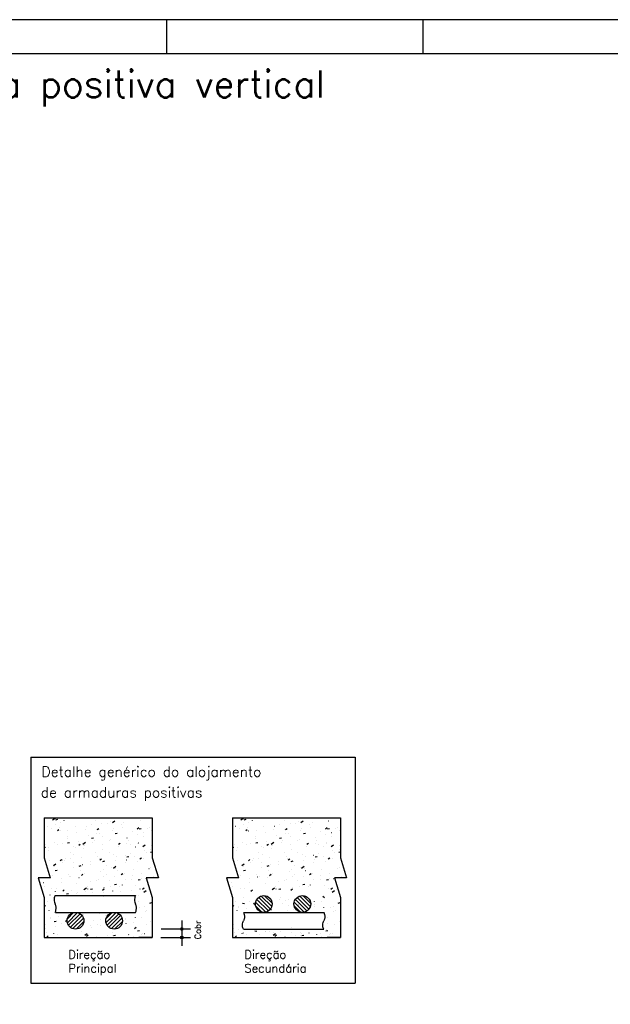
# Model space of a CAD drawing. Extents: x 0 to 84.1, y 0 to 59.4.
# Tile 3 of 7: x 16.7 to 34.1, y 30.3 to 59.4. Entities that reach past the tile are written whole.
import ezdxf

# ---------------------------------------------------------------- set-up
doc = ezdxf.new("R2010")
doc.units = 0
doc.header["$MEASUREMENT"] = 0
doc.layers.add('2', color=2, linetype='CONTINUOUS')
doc.layers.add('7', color=7, linetype='CONTINUOUS')
doc.styles.get("Standard").update_dxf_attribs({"font": 'ROMANS.SHX'})

msp = doc.modelspace()

# ---------------------------------------------------------------- linework, layer by layer
at = {"layer": '2', "linetype": 'Continuous'}
for p, q in [((84.100006, 59.400002), (0, 59.400002)), ((21, 59.400002), (21, 58.400002)), ((28.600006, 58.400002), (28.600006, 59.400002)), ((16.979, 37.583948), (26.584, 37.583948)), ((16.979, 37.583948), (16.979, 30.9)), ((26.584, 37.583948), (26.584, 30.9)), ((17.37789, 35.78758), (20.57789, 35.78758)), ((17.37789, 35.78758), (17.37789, 34.609642)), ((17.37789, 35.667398), (17.37789, 35.667398)), ((17.37789, 35.547), (17.37789, 35.547)), ((17.46127, 35.547325), (17.462247, 35.547541)), ((17.625571, 35.72817), (17.698213, 35.781305)), ((17.705344, 35.601435), (17.706321, 35.601651)), ((17.726479, 35.735157), (17.785377, 35.746606)), ((17.864376, 35.658444), (17.864507, 35.659436)), ((17.969843, 35.706954), (17.970451, 35.707748)), ((18.295262, 35.545106), (18.295871, 35.545899)), ((18.466855, 35.770258), (18.467831, 35.770474)), ((18.625917, 35.542955), (18.626047, 35.543947)), ((18.775916, 35.585562), (18.776525, 35.586356)), ((18.908131, 35.719933), (18.908262, 35.720924)), ((18.929629, 35.785884), (18.930237, 35.786677)), ((19.083903, 35.632752), (19.08488, 35.632968)), ((19.255049, 35.624036), (19.255657, 35.624829)), ((19.327977, 35.686862), (19.328954, 35.687078)), ((19.396858, 35.653686), (19.469499, 35.70682)), ((19.668302, 35.594034), (19.668432, 35.595025)), ((19.735702, 35.664492), (19.736311, 35.665286)), ((19.950516, 35.771011), (19.950647, 35.772003)), ((20.214835, 35.702966), (20.215443, 35.703759)), ((20.57789, 35.78758), (20.57789, 34.609642)), ((22.952387, 35.78758), (26.152387, 35.78758)), ((22.952387, 35.78758), (22.952387, 34.609642)), ((22.952387, 35.667398), (22.952387, 35.667398)), ((22.952387, 35.547), (22.952387, 35.547)), ((23.035767, 35.547325), (23.036743, 35.547541)), ((23.200068, 35.72817), (23.272709, 35.781305)), ((23.279841, 35.601435), (23.280817, 35.601651)), ((23.300976, 35.735157), (23.359874, 35.746606)), ((23.438873, 35.658444), (23.439003, 35.659436)), ((23.544339, 35.706954), (23.544948, 35.707748)), ((23.869759, 35.545106), (23.870368, 35.545899)), ((24.041352, 35.770258), (24.042328, 35.770474)), ((24.200414, 35.542955), (24.200544, 35.543947)), ((24.350413, 35.585562), (24.351022, 35.586356)), ((24.482628, 35.719933), (24.482759, 35.720924)), ((24.504125, 35.785884), (24.504734, 35.786677)), ((24.6584, 35.632752), (24.659376, 35.632968)), ((24.829545, 35.624036), (24.830154, 35.624829)), ((24.902474, 35.686862), (24.90345, 35.687078)), ((24.971354, 35.653686), (25.043995, 35.70682)), ((25.242798, 35.594034), (25.242929, 35.595025)), ((25.310199, 35.664492), (25.310808, 35.665286)), ((25.525013, 35.771011), (25.525144, 35.772003)), ((25.789331, 35.702966), (25.78994, 35.703759)), ((26.152387, 35.78758), (26.152387, 34.609642)), ((17.37789, 35.52884), (17.37789, 35.52884)), ((17.37789, 35.52884), (17.37789, 35.52884)), ((17.37789, 35.52884), (17.37789, 35.52884)), ((17.37789, 35.52145), (17.37789, 35.52145)), ((17.37789, 35.52145), (17.37789, 35.52145)), ((17.37789, 35.381449), (17.37789, 35.381449)), ((17.37789, 35.381449), (17.37789, 35.381449)), ((17.37789, 35.254538), (17.37789, 35.254538)), ((17.37789, 35.254538), (17.37789, 35.254538)), ((17.582162, 35.481467), (17.582292, 35.482458)), ((17.768343, 35.411915), (17.814306, 35.450482)), ((17.81613, 35.506633), (17.816739, 35.507426)), ((17.855706, 35.402311), (17.856705, 35.402355)), ((18.062716, 35.242045), (18.063324, 35.242838)), ((18.073437, 35.408737), (18.074413, 35.408953)), ((18.343702, 35.365978), (18.343833, 35.366969)), ((18.590006, 35.434371), (18.591005, 35.434415)), ((18.690485, 35.271231), (18.691461, 35.271447)), ((18.914697, 35.448547), (18.915696, 35.448591)), ((18.934559, 35.325341), (18.935535, 35.325557)), ((18.949887, 35.440954), (18.99585, 35.479521)), ((19.022502, 35.320975), (19.02311, 35.321768)), ((19.386087, 35.417056), (19.386218, 35.418048)), ((19.432204, 35.471142), (19.433203, 35.471186)), ((19.480731, 35.325114), (19.539629, 35.336562)), ((19.69607, 35.494164), (19.697046, 35.49438)), ((19.982288, 35.399905), (19.982896, 35.400698)), ((20.131432, 35.469993), (20.177394, 35.50856)), ((20.145278, 35.283721), (20.145409, 35.284713)), ((20.166504, 35.503203), (20.167503, 35.503246)), ((20.187503, 35.462496), (20.2464, 35.473945)), ((20.313118, 35.356658), (20.314095, 35.356874)), ((20.427493, 35.460699), (20.427624, 35.46169)), ((20.491195, 35.517379), (20.492194, 35.517422)), ((20.557192, 35.410768), (20.558169, 35.410984)), ((22.952387, 35.52884), (22.952387, 35.52884)), ((22.952387, 35.52884), (22.952387, 35.52884)), ((22.952387, 35.52884), (22.952387, 35.52884)), ((22.952387, 35.52145), (22.952387, 35.52145)), ((22.952387, 35.52145), (22.952387, 35.52145)), ((22.952387, 35.381449), (22.952387, 35.381449)), ((22.952387, 35.381449), (22.952387, 35.381449)), ((22.952387, 35.254538), (22.952387, 35.254538)), ((22.952387, 35.254538), (22.952387, 35.254538)), ((23.156658, 35.481467), (23.156789, 35.482458)), ((23.34284, 35.411915), (23.388803, 35.450482)), ((23.390627, 35.506633), (23.391236, 35.507426)), ((23.430203, 35.402311), (23.431202, 35.402355)), ((23.637212, 35.242045), (23.637821, 35.242838)), ((23.647934, 35.408737), (23.64891, 35.408953)), ((23.918199, 35.365978), (23.91833, 35.366969)), ((24.164503, 35.434371), (24.165502, 35.434415)), ((24.264982, 35.271231), (24.265958, 35.271447)), ((24.489194, 35.448547), (24.490193, 35.448591)), ((24.509056, 35.325341), (24.510032, 35.325557)), ((24.524384, 35.440954), (24.570347, 35.479521)), ((24.596998, 35.320975), (24.597607, 35.321768)), ((24.960584, 35.417056), (24.960714, 35.418048)), ((25.006701, 35.471142), (25.0077, 35.471186)), ((25.055228, 35.325114), (25.114126, 35.336562)), ((25.270567, 35.494164), (25.271543, 35.49438)), ((25.556784, 35.399905), (25.557393, 35.400698)), ((25.705928, 35.469993), (25.751891, 35.50856)), ((25.719775, 35.283721), (25.719906, 35.284713)), ((25.741001, 35.503203), (25.742, 35.503246)), ((25.761999, 35.462496), (25.820897, 35.473945)), ((25.887615, 35.356658), (25.888591, 35.356874)), ((26.00199, 35.460699), (26.00212, 35.46169)), ((26.065692, 35.517379), (26.066691, 35.517422)), ((26.131689, 35.410768), (26.132665, 35.410984)), ((17.37789, 35.084286), (17.37789, 35.084286)), ((17.37789, 34.980236), (17.37789, 34.980236)), ((17.37789, 34.980236), (17.37789, 34.980236)), ((17.428349, 35.001266), (17.428958, 35.00206)), ((17.680019, 35.047216), (17.680995, 35.047432)), ((17.779273, 35.012022), (17.779404, 35.013014)), ((17.909003, 35.041723), (17.909612, 35.042516)), ((18.061488, 35.189), (18.061618, 35.189991)), ((18.067188, 35.050349), (18.126086, 35.061797)), ((18.248416, 34.951211), (18.249415, 34.951255)), ((18.388135, 35.080196), (18.388744, 35.08099)), ((18.398335, 34.978147), (18.444298, 35.016714)), ((18.525165, 35.016072), (18.597806, 35.069207)), ((18.541141, 34.96382), (18.542117, 34.964037)), ((18.573107, 34.965388), (18.574106, 34.965431)), ((18.77396, 35.187731), (18.832857, 35.19918)), ((18.821658, 35.063101), (18.821788, 35.064092)), ((18.868789, 35.120653), (18.869398, 35.121446)), ((19.090614, 34.987983), (19.091613, 34.988026)), ((19.103872, 35.240078), (19.104003, 35.24107)), ((19.302652, 35.132643), (19.303628, 35.132859)), ((19.347921, 35.159126), (19.34853, 35.15992)), ((19.57988, 35.007186), (19.625842, 35.045753)), ((19.824914, 35.020043), (19.825913, 35.020086)), ((19.828575, 35.199583), (19.829184, 35.200376)), ((19.863064, 35.106743), (19.863194, 35.107735)), ((19.9197, 34.995137), (19.920676, 34.995354)), ((20.149605, 35.034219), (20.150604, 35.034263)), ((20.163774, 35.049247), (20.16475, 35.049464)), ((20.296451, 34.941588), (20.369092, 34.994723)), ((20.307707, 35.238056), (20.308316, 35.238849)), ((20.548266, 34.965614), (20.548875, 34.966407)), ((22.952387, 35.084286), (22.952387, 35.084286)), ((22.952387, 34.980236), (22.952387, 34.980236)), ((22.952387, 34.980236), (22.952387, 34.980236)), ((23.002846, 35.001266), (23.003455, 35.00206)), ((23.254516, 35.047216), (23.255492, 35.047432)), ((23.35377, 35.012022), (23.3539, 35.013014)), ((23.4835, 35.041723), (23.484109, 35.042516)), ((23.635984, 35.189), (23.636115, 35.189991)), ((23.641685, 35.050349), (23.700582, 35.061797)), ((23.822913, 34.951211), (23.823912, 34.951255)), ((23.962632, 35.080196), (23.963241, 35.08099)), ((23.972832, 34.978147), (24.018795, 35.016714)), ((24.099661, 35.016072), (24.172302, 35.069207)), ((24.115638, 34.96382), (24.116614, 34.964037)), ((24.147604, 34.965388), (24.148603, 34.965431)), ((24.348456, 35.187731), (24.407354, 35.19918)), ((24.396155, 35.063101), (24.396285, 35.064092)), ((24.443286, 35.120653), (24.443895, 35.121446)), ((24.665111, 34.987983), (24.66611, 34.988026)), ((24.678369, 35.240078), (24.6785, 35.24107)), ((24.877149, 35.132643), (24.878125, 35.132859)), ((24.922418, 35.159126), (24.923027, 35.15992)), ((25.154376, 35.007186), (25.200339, 35.045753)), ((25.399411, 35.020043), (25.40041, 35.020086)), ((25.403072, 35.199583), (25.403681, 35.200376)), ((25.437561, 35.106743), (25.437691, 35.107735)), ((25.494197, 34.995137), (25.495173, 34.995354)), ((25.724102, 35.034219), (25.725101, 35.034263)), ((25.738271, 35.049247), (25.739247, 35.049464)), ((25.870947, 34.941588), (25.943588, 34.994723)), ((25.882204, 35.238056), (25.882813, 35.238849)), ((26.122763, 34.965614), (26.123371, 34.966407)), ((17.37789, 34.935507), (17.37789, 34.935507)), ((17.37789, 34.916363), (17.419314, 34.924415)), ((17.37789, 34.913203), (17.37789, 34.913203)), ((17.37789, 34.913203), (17.37789, 34.913203)), ((17.37789, 34.705934), (17.37789, 34.705934)), ((17.37789, 34.705934), (17.37789, 34.705934)), ((17.37789, 34.705934), (17.37789, 34.705934)), ((17.497058, 34.835045), (17.497189, 34.836036)), ((17.514116, 34.919151), (17.515115, 34.919195)), ((18.155589, 34.777135), (18.156197, 34.777929)), ((18.257229, 34.709145), (18.257359, 34.710137)), ((18.297067, 34.90971), (18.298043, 34.909927)), ((18.539443, 34.886123), (18.539574, 34.887115)), ((18.909234, 34.771122), (18.91021, 34.771339)), ((19.115375, 34.856065), (19.115983, 34.856859)), ((19.298635, 34.752788), (19.298765, 34.75378)), ((19.440794, 34.694217), (19.441403, 34.69501)), ((19.580849, 34.929766), (19.58098, 34.930757)), ((19.770356, 34.687726), (19.771332, 34.687943)), ((19.921448, 34.734673), (19.922057, 34.735467)), ((20.075161, 34.934995), (20.075769, 34.935788)), ((20.34239, 34.814277), (20.34252, 34.815268)), ((20.394554, 34.765292), (20.395162, 34.766086)), ((20.528211, 34.777688), (20.57789, 34.787344)), ((20.531867, 34.856549), (20.532843, 34.856766)), ((22.952387, 34.935507), (22.952387, 34.935507)), ((22.952387, 34.916363), (22.993811, 34.924415)), ((22.952387, 34.913203), (22.952387, 34.913203)), ((22.952387, 34.913203), (22.952387, 34.913203)), ((22.952387, 34.705934), (22.952387, 34.705934)), ((22.952387, 34.705934), (22.952387, 34.705934)), ((22.952387, 34.705934), (22.952387, 34.705934)), ((23.071555, 34.835045), (23.071686, 34.836036)), ((23.088613, 34.919151), (23.089612, 34.919195)), ((23.730085, 34.777135), (23.730694, 34.777929)), ((23.831725, 34.709145), (23.831856, 34.710137)), ((23.871564, 34.90971), (23.87254, 34.909927)), ((24.11394, 34.886123), (24.114071, 34.887115)), ((24.483731, 34.771122), (24.484707, 34.771339)), ((24.689871, 34.856065), (24.69048, 34.856859)), ((24.873131, 34.752788), (24.873262, 34.75378)), ((25.015291, 34.694217), (25.0159, 34.69501)), ((25.155346, 34.929766), (25.155476, 34.930757)), ((25.344853, 34.687726), (25.345829, 34.687943)), ((25.495945, 34.734673), (25.496554, 34.735467)), ((25.649657, 34.934995), (25.650266, 34.935788)), ((25.916887, 34.814277), (25.917017, 34.815268)), ((25.96905, 34.765292), (25.969659, 34.766086)), ((26.102708, 34.777688), (26.152387, 34.787344)), ((26.106364, 34.856549), (26.10734, 34.856766)), ((17.37789, 34.609645), (17.556724, 34.020676)), ((17.427241, 34.447112), (17.427241, 34.447112)), ((17.427241, 34.447112), (17.427241, 34.447112)), ((17.427241, 34.447112), (17.427241, 34.447112)), ((17.428533, 34.442859), (17.428533, 34.442859)), ((17.428533, 34.442859), (17.428533, 34.442859)), ((17.428533, 34.442859), (17.428533, 34.442859)), ((17.434471, 34.423301), (17.434471, 34.423301)), ((17.440317, 34.404049), (17.440317, 34.404049)), ((17.440317, 34.404049), (17.440317, 34.404049)), ((17.440317, 34.404049), (17.440317, 34.404049)), ((17.521222, 34.536357), (17.521831, 34.53715)), ((17.653472, 34.378458), (17.726113, 34.431593)), ((17.846783, 34.51534), (17.892746, 34.553907)), ((17.903649, 34.548189), (17.904625, 34.548406)), ((17.906826, 34.468052), (17.907825, 34.468095)), ((17.975014, 34.532168), (17.975145, 34.533159)), ((18.001876, 34.576814), (18.002485, 34.577607)), ((18.147723, 34.602299), (18.148699, 34.602516)), ((18.231517, 34.482228), (18.232516, 34.482271)), ((18.407897, 34.36554), (18.466794, 34.376989)), ((18.481008, 34.615287), (18.481617, 34.61608)), ((18.515816, 34.409602), (18.516792, 34.409818)), ((18.734205, 34.398833), (18.734336, 34.399824)), ((18.749024, 34.504823), (18.750023, 34.504866)), ((18.961662, 34.655743), (18.962271, 34.656537)), ((19.01642, 34.57581), (19.01655, 34.576802)), ((19.028328, 34.544379), (19.07429, 34.582946)), ((19.114668, 34.502923), (19.173566, 34.514371)), ((19.208248, 34.391156), (19.208856, 34.391949)), ((19.483324, 34.536883), (19.484323, 34.536927)), ((19.526282, 34.633617), (19.527258, 34.633833)), ((19.777961, 34.460321), (19.778091, 34.461313)), ((19.808015, 34.551059), (19.809014, 34.551103)), ((19.82144, 34.640305), (19.880337, 34.651754)), ((20.060175, 34.637299), (20.060306, 34.63829)), ((20.138449, 34.495029), (20.139425, 34.495245)), ((20.209872, 34.573418), (20.255834, 34.611985)), ((20.325522, 34.573654), (20.326521, 34.573698)), ((20.57789, 34.609645), (20.756724, 34.020676)), ((22.952387, 34.609645), (23.13122, 34.020676)), ((23.001738, 34.447112), (23.001738, 34.447112)), ((23.001738, 34.447112), (23.001738, 34.447112)), ((23.001738, 34.447112), (23.001738, 34.447112)), ((23.00303, 34.442859), (23.00303, 34.442859)), ((23.00303, 34.442859), (23.00303, 34.442859)), ((23.00303, 34.442859), (23.00303, 34.442859)), ((23.008968, 34.423301), (23.008968, 34.423301)), ((23.014814, 34.404049), (23.014814, 34.404049)), ((23.014814, 34.404049), (23.014814, 34.404049)), ((23.014814, 34.404049), (23.014814, 34.404049)), ((23.095719, 34.536357), (23.096328, 34.53715)), ((23.227968, 34.378458), (23.300609, 34.431593)), ((23.42128, 34.51534), (23.467243, 34.553907)), ((23.478146, 34.548189), (23.479122, 34.548406)), ((23.481323, 34.468052), (23.482322, 34.468095)), ((23.549511, 34.532168), (23.549641, 34.533159)), ((23.576373, 34.576814), (23.576982, 34.577607)), ((23.72222, 34.602299), (23.723196, 34.602516)), ((23.806014, 34.482228), (23.807013, 34.482271)), ((23.982393, 34.36554), (24.041291, 34.376989)), ((24.055505, 34.615287), (24.056114, 34.61608)), ((24.090312, 34.409602), (24.091289, 34.409818)), ((24.308702, 34.398833), (24.308833, 34.399824)), ((24.323521, 34.504823), (24.32452, 34.504866)), ((24.536159, 34.655743), (24.536768, 34.656537)), ((24.590917, 34.57581), (24.591047, 34.576802)), ((24.602824, 34.544379), (24.648787, 34.582946)), ((24.689165, 34.502923), (24.748063, 34.514371)), ((24.782744, 34.391156), (24.783353, 34.391949)), ((25.057821, 34.536883), (25.05882, 34.536927)), ((25.100779, 34.633617), (25.101755, 34.633833)), ((25.352457, 34.460321), (25.352588, 34.461313)), ((25.382512, 34.551059), (25.383511, 34.551103)), ((25.395936, 34.640305), (25.454834, 34.651754)), ((25.634672, 34.637299), (25.634803, 34.63829)), ((25.712945, 34.495029), (25.713922, 34.495245)), ((25.784369, 34.573418), (25.830331, 34.611985)), ((25.900019, 34.573654), (25.901018, 34.573698)), ((26.152387, 34.609645), (26.331221, 34.020676)), ((17.485413, 34.255529), (17.485413, 34.255529)), ((17.495919, 34.22093), (17.495919, 34.22093)), ((17.505283, 34.19009), (17.505283, 34.19009)), ((17.506568, 34.185857), (17.506568, 34.185857)), ((17.506568, 34.185857), (17.506568, 34.185857)), ((17.506568, 34.185857), (17.506568, 34.185857)), ((17.510231, 34.186669), (17.511207, 34.186885)), ((17.692799, 34.35519), (17.69293, 34.356182)), ((17.701125, 34.228158), (17.760023, 34.239606)), ((17.754305, 34.240779), (17.755281, 34.240995)), ((18.094749, 34.111904), (18.095358, 34.112698)), ((18.248461, 34.312226), (18.24907, 34.313019)), ((18.451991, 34.221855), (18.452121, 34.222847)), ((18.476776, 34.081572), (18.522738, 34.120139)), ((18.573881, 34.150377), (18.57449, 34.151171)), ((19.054535, 34.190834), (19.055144, 34.191627)), ((19.132864, 34.272096), (19.13384, 34.272312)), ((19.213531, 34.106366), (19.213662, 34.107357)), ((19.376938, 34.326206), (19.377914, 34.326422)), ((19.424758, 34.303974), (19.497399, 34.357109)), ((19.495746, 34.283344), (19.495877, 34.284335)), ((19.533667, 34.229307), (19.534276, 34.230101)), ((19.65832, 34.110611), (19.704282, 34.149178)), ((19.74503, 34.133508), (19.746007, 34.133724)), ((19.983932, 34.090494), (19.984931, 34.090538)), ((20.006773, 34.259926), (20.007381, 34.26072)), ((20.255916, 34.157444), (20.256047, 34.158436)), ((20.479878, 34.290545), (20.480487, 34.291339)), ((20.538131, 34.334422), (20.538261, 34.335414)), ((20.718232, 34.122555), (20.719232, 34.122598)), ((23.05991, 34.255529), (23.05991, 34.255529)), ((23.070416, 34.22093), (23.070416, 34.22093)), ((23.07978, 34.19009), (23.07978, 34.19009)), ((23.081065, 34.185857), (23.081065, 34.185857)), ((23.081065, 34.185857), (23.081065, 34.185857)), ((23.081065, 34.185857), (23.081065, 34.185857)), ((23.084727, 34.186669), (23.085704, 34.186885)), ((23.267296, 34.35519), (23.267427, 34.356182)), ((23.275622, 34.228158), (23.334519, 34.239606)), ((23.328801, 34.240779), (23.329778, 34.240995)), ((23.669246, 34.111904), (23.669855, 34.112698)), ((23.822958, 34.312226), (23.823567, 34.313019)), ((24.026487, 34.221855), (24.026618, 34.222847)), ((24.051272, 34.081572), (24.097235, 34.120139)), ((24.148378, 34.150377), (24.148987, 34.151171)), ((24.629032, 34.190834), (24.629641, 34.191627)), ((24.707361, 34.272096), (24.708337, 34.272312)), ((24.788028, 34.106366), (24.788159, 34.107357)), ((24.951435, 34.326206), (24.952411, 34.326422)), ((24.999254, 34.303974), (25.071895, 34.357109)), ((25.070243, 34.283344), (25.070373, 34.284335)), ((25.108164, 34.229307), (25.108773, 34.230101)), ((25.232817, 34.110611), (25.278779, 34.149178)), ((25.319527, 34.133508), (25.320504, 34.133724)), ((25.558429, 34.090494), (25.559428, 34.090538)), ((25.581269, 34.259926), (25.581878, 34.26072)), ((25.830413, 34.157444), (25.830544, 34.158436)), ((26.054375, 34.290545), (26.054984, 34.291339)), ((26.112628, 34.334422), (26.112758, 34.335414)), ((26.292729, 34.122555), (26.293728, 34.122598)), ((17.556724, 34.020676), (17.199057, 34.020676)), ((17.199057, 34.020676), (17.37789, 33.431707)), ((17.210876, 33.98175), (17.210876, 33.98175)), ((17.214571, 33.969581), (17.214571, 33.969581)), ((17.214571, 33.969581), (17.214571, 33.969581)), ((17.214571, 33.969581), (17.214571, 33.969581)), ((17.249495, 33.854563), (17.249495, 33.854563)), ((17.360887, 33.879258), (17.361863, 33.879474)), ((17.565236, 33.984892), (17.566235, 33.984935)), ((17.614095, 34.071448), (17.614704, 34.072241)), ((17.887562, 33.8679), (17.887692, 33.868891)), ((17.889927, 33.999068), (17.890926, 33.999112)), ((18.122397, 34.048081), (18.123374, 34.048297)), ((18.169776, 34.044877), (18.169907, 34.045869)), ((18.341334, 33.847316), (18.341943, 33.84811)), ((18.407434, 34.021663), (18.408433, 34.021707)), ((18.739446, 33.910575), (18.740422, 33.910791)), ((18.931317, 33.929388), (18.931447, 33.93038)), ((18.98352, 33.964685), (18.984496, 33.964901)), ((19.141734, 34.053723), (19.142733, 34.053767)), ((19.30112, 33.926246), (19.301729, 33.92704)), ((19.455377, 33.818114), (19.514274, 33.829563)), ((19.466425, 34.067899), (19.467424, 34.067943)), ((19.691487, 33.803489), (19.691618, 33.804481)), ((19.774226, 33.956865), (19.774835, 33.957659)), ((19.973702, 33.980467), (19.973832, 33.981458)), ((20.093619, 33.787163), (20.094228, 33.787956)), ((20.162148, 33.955497), (20.221046, 33.966945)), ((20.247331, 33.987484), (20.24794, 33.988278)), ((20.362079, 33.996002), (20.363055, 33.996218)), ((20.756724, 34.020676), (20.399057, 34.020676)), ((20.399057, 34.020676), (20.57789, 33.431707)), ((20.473377, 34.020676), (20.473377, 34.020676)), ((20.496825, 34.020676), (20.496825, 34.020676)), ((20.496825, 34.020676), (20.496825, 34.020676)), ((20.497467, 34.020676), (20.497467, 34.020676)), ((20.606153, 34.050112), (20.607129, 34.050328)), ((20.698077, 34.020676), (20.698077, 34.020676)), ((20.722411, 34.020676), (20.722411, 34.020676)), ((23.13122, 34.020676), (22.773553, 34.020676)), ((22.773553, 34.020676), (22.952387, 33.431707)), ((22.785373, 33.98175), (22.785373, 33.98175)), ((22.789068, 33.969581), (22.789068, 33.969581)), ((22.789068, 33.969581), (22.789068, 33.969581)), ((22.789068, 33.969581), (22.789068, 33.969581)), ((22.823992, 33.854563), (22.823992, 33.854563)), ((22.935383, 33.879258), (22.93636, 33.879474)), ((23.139733, 33.984892), (23.140732, 33.984935)), ((23.188592, 34.071448), (23.189201, 34.072241)), ((23.462058, 33.8679), (23.462189, 33.868891)), ((23.464424, 33.999068), (23.465423, 33.999112)), ((23.696894, 34.048081), (23.69787, 34.048297)), ((23.744273, 34.044877), (23.744403, 34.045869)), ((23.915831, 33.847316), (23.91644, 33.84811)), ((23.981931, 34.021663), (23.98293, 34.021707)), ((24.313942, 33.910575), (24.314919, 33.910791)), ((24.505814, 33.929388), (24.505944, 33.93038)), ((24.558016, 33.964685), (24.558993, 33.964901)), ((24.716231, 34.053723), (24.71723, 34.053767)), ((24.875617, 33.926246), (24.876226, 33.92704)), ((25.029874, 33.818114), (25.088771, 33.829563)), ((25.040922, 34.067899), (25.041921, 34.067943)), ((25.265984, 33.803489), (25.266114, 33.804481)), ((25.348723, 33.956865), (25.349331, 33.957659)), ((25.548198, 33.980467), (25.548329, 33.981458)), ((25.668116, 33.787163), (25.668724, 33.787956)), ((25.736645, 33.955497), (25.795543, 33.966945)), ((25.821828, 33.987484), (25.822437, 33.988278)), ((25.936575, 33.996002), (25.937552, 33.996218)), ((26.331221, 34.020676), (25.973554, 34.020676)), ((25.973554, 34.020676), (26.152387, 33.431707)), ((26.047874, 34.020676), (26.047874, 34.020676)), ((26.071322, 34.020676), (26.071322, 34.020676)), ((26.071322, 34.020676), (26.071322, 34.020676)), ((26.071964, 34.020676), (26.071964, 34.020676)), ((26.180649, 34.050112), (26.181626, 34.050328)), ((26.272574, 34.020676), (26.272574, 34.020676)), ((26.296907, 34.020676), (26.296907, 34.020676)), ((17.305682, 33.669516), (17.305682, 33.669516)), ((17.305682, 33.669516), (17.305682, 33.669516)), ((17.305682, 33.669516), (17.305682, 33.669516)), ((17.327531, 33.597561), (17.327531, 33.597561)), ((17.327531, 33.597561), (17.327531, 33.597561)), ((17.332141, 33.582375), (17.332141, 33.582375)), ((17.332141, 33.582375), (17.332141, 33.582375)), ((17.354888, 33.507462), (17.354888, 33.507462)), ((17.381548, 33.768387), (17.382157, 33.76918)), ((17.548337, 33.515908), (17.549336, 33.515952)), ((17.605347, 33.690922), (17.605477, 33.691913)), ((17.706968, 33.606538), (17.707577, 33.607331)), ((17.728979, 33.68656), (17.729956, 33.686776)), ((17.925224, 33.618765), (17.971186, 33.657332)), ((18.041834, 33.543349), (18.100731, 33.554798)), ((18.065844, 33.538503), (18.066843, 33.538547)), ((18.187622, 33.646995), (18.188231, 33.647788)), ((18.346027, 33.549054), (18.347004, 33.549271)), ((18.366888, 33.575433), (18.367018, 33.576424)), ((18.553065, 33.666361), (18.625706, 33.719495)), ((18.590101, 33.603164), (18.591078, 33.603381)), ((18.649102, 33.752411), (18.649233, 33.753402)), ((18.666754, 33.685468), (18.667363, 33.686261)), ((18.748605, 33.680732), (18.807503, 33.69218)), ((18.800144, 33.570563), (18.801143, 33.570607)), ((19.106768, 33.647804), (19.15273, 33.686371)), ((19.124835, 33.58474), (19.125834, 33.584783)), ((19.147408, 33.725925), (19.148017, 33.726718)), ((19.351612, 33.771987), (19.352589, 33.772203)), ((19.409272, 33.626511), (19.409403, 33.627503)), ((19.620514, 33.756544), (19.621122, 33.757337)), ((19.642342, 33.607334), (19.643341, 33.607378)), ((19.968661, 33.634481), (19.969637, 33.634698)), ((20.168464, 33.493176), (20.168594, 33.494168)), ((20.212735, 33.688591), (20.213711, 33.688808)), ((20.288312, 33.676842), (20.334275, 33.71541)), ((20.324351, 33.591876), (20.396992, 33.645011)), ((20.376643, 33.639395), (20.377642, 33.639438)), ((20.450678, 33.670154), (20.450809, 33.671146)), ((22.880179, 33.669516), (22.880179, 33.669516)), ((22.880179, 33.669516), (22.880179, 33.669516)), ((22.880179, 33.669516), (22.880179, 33.669516)), ((22.902027, 33.597561), (22.902027, 33.597561)), ((22.902027, 33.597561), (22.902027, 33.597561)), ((22.906638, 33.582375), (22.906638, 33.582375)), ((22.906638, 33.582375), (22.906638, 33.582375)), ((22.929385, 33.507462), (22.929385, 33.507462)), ((22.956045, 33.768387), (22.956654, 33.76918)), ((23.179844, 33.690922), (23.179974, 33.691913)), ((23.303476, 33.68656), (23.304452, 33.686776)), ((23.49972, 33.618765), (23.545683, 33.657332)), ((24.127561, 33.666361), (24.200202, 33.719495)), ((24.223599, 33.752411), (24.22373, 33.753402)), ((24.241251, 33.685468), (24.24186, 33.686261)), ((24.323102, 33.680732), (24.382, 33.69218)), ((24.681265, 33.647804), (24.727227, 33.686371)), ((24.721905, 33.725925), (24.722514, 33.726718)), ((24.926109, 33.771987), (24.927085, 33.772203)), ((25.093559, 33.497217), (25.093428, 33.498208)), ((25.19501, 33.756544), (25.195619, 33.757337)), ((25.787231, 33.688591), (25.788208, 33.688808)), ((25.862809, 33.676842), (25.908771, 33.71541)), ((25.898847, 33.591876), (25.971488, 33.645011)), ((25.951139, 33.639395), (25.952138, 33.639438)), ((26.025175, 33.670154), (26.025306, 33.671146)), ((17.37789, 33.431707), (17.37789, 32.253773)), ((17.37789, 33.414292), (17.39396, 33.417415)), ((17.37789, 33.334423), (17.37789, 33.334423)), ((17.37789, 33.334423), (17.37789, 33.334423)), ((17.37789, 33.334423), (17.37789, 33.334423)), ((17.474421, 33.303477), (17.47503, 33.30427)), ((17.700943, 33.491504), (19.854352, 33.491504)), ((19.127058, 33.449534), (19.127188, 33.450525)), ((19.854352, 33.491504), (20.079448, 33.491504)), ((20.178943, 33.312416), (20.179552, 33.313209)), ((20.502857, 33.270688), (20.561755, 33.282137)), ((20.57789, 33.431707), (20.57789, 32.253773)), ((22.952387, 33.431707), (22.952387, 32.253773)), ((22.952387, 33.414292), (22.968456, 33.417415)), ((22.952387, 33.334423), (22.952387, 33.334423)), ((22.952387, 33.334423), (22.952387, 33.334423)), ((22.952387, 33.334423), (22.952387, 33.334423)), ((23.048918, 33.303477), (23.049527, 33.30427)), ((23.250267, 33.269849), (23.309165, 33.2584)), ((23.290612, 33.425371), (23.290482, 33.426362)), ((23.46782, 33.313495), (23.467211, 33.314288)), ((23.572827, 33.248393), (23.572696, 33.249384)), ((23.578161, 33.268818), (23.624123, 33.230251)), ((23.637939, 33.3011), (23.935953, 33.003086)), ((23.672739, 33.379437), (24.01429, 33.037885)), ((23.727581, 33.437732), (24.072585, 33.092728)), ((23.746831, 33.303366), (23.745855, 33.303583)), ((23.800895, 33.477555), (24.112408, 33.166042)), ((23.903377, 33.48821), (24.123063, 33.268523)), ((24.017151, 33.372544), (24.016152, 33.372587)), ((24.332018, 33.381728), (24.331887, 33.382719)), ((24.363879, 33.440872), (24.362903, 33.441088)), ((24.421579, 33.242419), (24.42097, 33.243213)), ((24.534658, 33.349949), (24.533659, 33.349993)), ((24.607953, 33.386762), (24.606977, 33.386979)), ((24.614233, 33.20475), (24.614102, 33.205742)), ((24.780431, 33.3011), (25.078445, 33.003086)), ((24.815231, 33.379437), (25.156782, 33.037886)), ((24.870073, 33.437732), (25.215077, 33.092728)), ((24.894684, 33.2118), (24.894075, 33.212594)), ((24.943387, 33.477555), (25.2549, 33.166042)), ((25.045869, 33.48821), (25.265555, 33.268524)), ((25.268958, 33.317889), (25.267959, 33.317932)), ((25.369464, 33.217939), (25.368488, 33.218156)), ((25.375773, 33.320239), (25.375643, 33.321231)), ((25.593649, 33.303712), (25.59265, 33.303756)), ((25.629038, 33.472716), (25.675001, 33.434149)), ((26.077354, 33.270688), (26.136251, 33.282137)), ((26.152387, 33.431707), (26.152387, 32.253773)), ((17.37789, 33.159497), (17.419634, 33.194525)), ((17.37789, 33.177675), (17.37789, 33.177675)), ((17.37789, 33.177675), (17.37789, 33.177675)), ((17.37789, 33.177675), (17.37789, 33.177675)), ((17.37789, 33.060121), (17.37789, 33.060121)), ((17.37789, 33.060121), (17.37789, 33.060121)), ((17.37789, 33.060121), (17.37789, 33.060121)), ((17.37789, 33.040221), (17.37789, 33.040221)), ((17.37789, 33.040221), (17.37789, 33.040221)), ((17.520244, 33.0445), (17.520374, 33.045491)), ((17.710042, 32.995504), (19.854352, 32.995504)), ((17.724254, 33.055343), (17.725253, 33.055387)), ((18.063131, 32.802733), (18.248631, 32.988233)), ((18.063442, 32.689908), (18.361456, 32.987921)), ((18.098242, 32.61157), (18.439793, 32.953122)), ((18.52708, 32.917498), (18.527689, 32.918291)), ((19.000186, 32.948117), (19.000794, 32.94891)), ((19.181824, 32.91144), (19.1828, 32.911656)), ((19.205623, 32.802733), (19.391123, 32.988233)), ((19.205934, 32.689908), (19.503948, 32.987922)), ((19.240734, 32.61157), (19.582286, 32.953122)), ((19.32182, 32.962243), (19.32195, 32.963235)), ((19.854352, 32.995504), (20.079448, 32.995504)), ((20.187409, 33.134373), (20.188385, 33.134589)), ((20.359743, 33.170411), (20.360742, 33.170455)), ((20.365575, 33.023732), (20.365706, 33.024723)), ((20.419502, 33.039974), (20.42011, 33.040767)), ((22.952387, 33.159497), (22.994131, 33.194525)), ((22.952387, 33.177675), (22.952387, 33.177675)), ((22.952387, 33.177675), (22.952387, 33.177675)), ((22.952387, 33.177675), (22.952387, 33.177675)), ((22.952387, 33.060121), (22.952387, 33.060121)), ((22.952387, 33.060121), (22.952387, 33.060121)), ((22.952387, 33.060121), (22.952387, 33.060121)), ((22.952387, 33.040221), (22.952387, 33.040221)), ((22.952387, 33.040221), (22.952387, 33.040221)), ((23.094741, 33.0445), (23.094871, 33.045491)), ((23.134664, 33.164778), (23.133688, 33.164995)), ((23.1424, 33.151646), (23.141791, 33.15244)), ((23.284539, 32.995504), (25.428849, 32.995504)), ((23.29975, 32.935621), (23.298751, 32.935664)), ((23.378738, 33.110668), (23.377762, 33.110885)), ((23.637627, 33.188274), (23.823127, 33.002774)), ((24.102186, 33.072717), (24.101577, 33.07351)), ((24.575291, 33.042098), (24.574682, 33.042891)), ((24.757297, 33.079351), (24.756321, 33.079568)), ((24.780119, 33.188274), (24.965619, 33.002774)), ((24.896447, 33.027773), (24.896317, 33.028764)), ((25.36779, 33.181181), (25.367181, 33.181974)), ((25.428849, 32.995504), (25.653945, 32.995504)), ((25.657988, 33.143262), (25.657857, 33.144253)), ((25.840895, 33.150562), (25.840286, 33.151355)), ((25.93424, 33.170411), (25.935239, 33.170455)), ((25.940072, 33.023732), (25.940203, 33.024723)), ((25.993998, 33.039974), (25.994607, 33.040767)), ((17.37789, 32.80676), (17.37789, 32.80676)), ((17.37789, 32.785819), (17.37789, 32.785819)), ((17.37789, 32.785819), (17.37789, 32.785819)), ((17.37789, 32.785819), (17.37789, 32.785819)), ((17.37789, 32.663256), (17.37789, 32.663256)), ((17.413582, 32.638246), (17.414191, 32.639039)), ((17.559191, 32.826013), (17.560167, 32.826229)), ((17.567294, 32.838568), (17.567903, 32.839361)), ((17.675771, 32.721159), (17.734668, 32.732607)), ((17.803265, 32.880123), (17.804241, 32.880339)), ((17.892714, 32.676719), (17.893323, 32.677513)), ((17.998199, 32.741623), (17.99833, 32.742615)), ((18.003664, 32.722189), (18.049626, 32.760757)), ((18.153084, 32.553275), (18.498089, 32.89828)), ((18.171358, 32.687425), (18.172334, 32.687641)), ((18.226398, 32.513452), (18.537911, 32.824965)), ((18.32888, 32.502797), (18.548567, 32.722484)), ((18.846473, 32.747795), (18.847082, 32.748588)), ((18.959162, 32.641015), (18.960161, 32.641059)), ((19.039605, 32.785266), (19.039736, 32.786257)), ((19.295576, 32.553275), (19.64058, 32.89828)), ((19.319579, 32.778414), (19.320187, 32.779207)), ((19.36889, 32.513452), (19.680403, 32.824965)), ((19.471372, 32.502797), (19.691058, 32.722484)), ((19.693463, 32.673075), (19.694462, 32.673119)), ((19.792684, 32.809033), (19.793293, 32.809826)), ((19.793991, 32.772852), (19.794967, 32.773068)), ((19.801146, 32.669777), (19.801277, 32.670768)), ((20.018153, 32.687251), (20.019152, 32.687295)), ((20.083361, 32.846754), (20.083491, 32.847746)), ((20.265789, 32.839652), (20.266398, 32.840445)), ((20.411039, 32.635346), (20.412015, 32.635562)), ((20.53566, 32.709846), (20.536659, 32.70989)), ((21.454579, 32.752797), (21.454579, 32.003773)), ((22.952387, 32.80676), (22.952387, 32.80676)), ((22.952387, 32.785819), (22.952387, 32.785819)), ((22.952387, 32.785819), (22.952387, 32.785819)), ((22.952387, 32.785819), (22.952387, 32.785819)), ((22.952387, 32.663256), (22.952387, 32.663256)), ((22.988079, 32.638246), (22.988688, 32.639039)), ((25.754049, 32.677798), (25.75344, 32.678592)), ((25.762882, 32.856418), (25.761906, 32.856635)), ((25.985536, 32.635346), (25.986512, 32.635562)), ((26.110157, 32.709846), (26.111156, 32.70989)), ((17.37789, 32.591731), (17.37789, 32.591731)), ((17.37789, 32.591731), (17.37789, 32.591731)), ((17.37789, 32.571975), (17.37789, 32.571975)), ((17.37789, 32.571975), (17.37789, 32.571975)), ((17.37789, 32.511517), (17.37789, 32.511517)), ((17.382664, 32.572183), (17.383663, 32.572227)), ((17.409847, 32.518602), (17.410823, 32.518818)), ((17.43377, 32.387668), (17.433901, 32.388659)), ((17.660167, 32.373658), (17.660776, 32.374452)), ((17.715985, 32.564645), (17.716115, 32.565637)), ((18.441655, 32.61842), (18.442654, 32.618464)), ((18.475176, 32.43131), (18.475307, 32.432302)), ((18.580965, 32.316649), (18.653606, 32.369783)), ((18.757391, 32.608288), (18.757521, 32.60928)), ((18.788406, 32.549919), (18.789382, 32.550135)), ((19.03248, 32.604029), (19.033456, 32.604245)), ((19.400573, 32.411331), (19.401549, 32.411547)), ((19.518931, 32.492799), (19.519062, 32.49379)), ((19.878008, 32.334286), (19.878617, 32.335079)), ((20.054541, 32.518291), (20.100504, 32.556858)), ((20.136794, 32.448498), (20.195692, 32.459946)), ((20.279102, 32.3669), (20.279232, 32.367891)), ((20.351114, 32.364905), (20.351722, 32.365698)), ((20.561316, 32.543877), (20.561447, 32.544869)), ((20.841507, 32.502797), (21.704579, 32.502797)), ((22.952387, 32.591731), (22.952387, 32.591731)), ((22.952387, 32.591731), (22.952387, 32.591731)), ((22.952387, 32.571975), (22.952387, 32.571975)), ((22.952387, 32.571975), (22.952387, 32.571975)), ((22.952387, 32.511517), (22.952387, 32.511517)), ((22.957161, 32.572183), (22.95816, 32.572227)), ((22.984344, 32.518602), (22.98532, 32.518818)), ((23.008267, 32.387668), (23.008398, 32.388659)), ((23.123833, 32.475056), (23.122834, 32.475099)), ((23.234664, 32.373658), (23.235273, 32.374452)), ((23.27544, 32.499504), (25.428849, 32.499504)), ((23.282074, 32.383676), (23.281465, 32.384469)), ((23.61633, 32.447658), (23.675228, 32.436209)), ((23.64134, 32.452461), (23.640341, 32.452504)), ((23.762728, 32.343219), (23.762119, 32.344013)), ((23.921501, 32.441737), (23.920524, 32.441953)), ((23.941515, 32.414583), (23.941384, 32.415574)), ((24.049673, 32.43131), (24.049803, 32.432302)), ((24.155461, 32.316649), (24.228102, 32.369783)), ((24.165575, 32.387627), (24.164598, 32.387843)), ((24.37564, 32.4204), (24.374641, 32.420444)), ((24.700331, 32.406224), (24.699332, 32.406268)), ((24.701685, 32.540482), (24.701555, 32.541474)), ((24.97507, 32.411331), (24.976046, 32.411547)), ((24.9839, 32.363505), (24.983769, 32.364496)), ((25.217838, 32.383629), (25.216839, 32.383673)), ((25.428849, 32.499504), (25.653945, 32.499504)), ((25.452505, 32.334286), (25.453114, 32.335079)), ((25.544134, 32.35631), (25.543157, 32.356526)), ((25.711291, 32.448498), (25.770188, 32.459946)), ((25.743091, 32.49684), (25.742961, 32.497831)), ((25.853598, 32.3669), (25.853729, 32.367891)), ((25.92561, 32.364905), (25.926219, 32.365698)), ((26.135813, 32.543877), (26.135944, 32.544869)), ((17.37789, 32.253773), (20.57789, 32.253773)), ((17.416143, 32.253773), (17.416143, 32.253773)), ((17.416143, 32.253773), (17.416143, 32.253773)), ((17.445426, 32.253773), (17.445426, 32.253773)), ((17.452112, 32.259382), (17.498074, 32.29795)), ((17.452576, 32.253773), (17.452576, 32.253773)), ((17.452576, 32.253773), (17.452576, 32.253773)), ((17.568176, 32.253773), (17.568176, 32.253773)), ((17.568176, 32.253773), (17.568176, 32.253773)), ((17.568176, 32.253773), (17.568176, 32.253773)), ((17.675058, 32.253773), (17.675058, 32.253773)), ((17.675058, 32.253773), (17.675058, 32.253773)), ((17.77794, 32.325904), (17.778916, 32.32612)), ((17.933973, 32.253773), (17.933973, 32.253773)), ((17.933973, 32.253773), (17.933973, 32.253773)), ((18.017786, 32.253773), (18.017786, 32.253773)), ((18.017786, 32.253773), (18.017786, 32.253773)), ((18.192888, 32.253773), (18.192888, 32.253773)), ((18.192962, 32.254333), (18.193092, 32.255324)), ((18.451803, 32.253773), (18.451803, 32.253773)), ((18.467397, 32.253773), (18.467397, 32.253773)), ((18.467397, 32.253773), (18.467397, 32.253773)), ((18.495005, 32.253773), (18.495005, 32.253773)), ((18.592363, 32.253773), (18.592363, 32.253773)), ((18.633656, 32.288421), (18.679619, 32.326988)), ((18.689873, 32.253773), (18.689873, 32.253773)), ((18.689873, 32.253773), (18.689873, 32.253773)), ((18.710718, 32.253773), (18.710718, 32.253773)), ((18.917007, 32.253773), (18.917007, 32.253773)), ((18.931798, 32.273048), (18.932406, 32.273841)), ((18.969633, 32.253773), (18.969633, 32.253773)), ((19.135021, 32.253773), (19.135021, 32.253773)), ((19.228548, 32.253773), (19.228548, 32.253773)), ((19.228548, 32.253773), (19.228548, 32.253773)), ((19.228548, 32.253773), (19.228548, 32.253773)), ((19.236717, 32.315821), (19.236847, 32.316813)), ((19.366618, 32.253773), (19.366618, 32.253773)), ((19.404903, 32.303667), (19.405512, 32.30446)), ((19.430022, 32.311115), (19.48892, 32.322564)), ((19.487463, 32.253773), (19.487463, 32.253773)), ((19.487463, 32.253773), (19.487463, 32.253773)), ((19.487463, 32.253773), (19.487463, 32.253773)), ((19.7393, 32.253773), (19.7393, 32.253773)), ((19.746378, 32.253773), (19.746378, 32.253773)), ((19.746378, 32.253773), (19.746378, 32.253773)), ((19.746378, 32.253773), (19.746378, 32.253773)), ((19.816228, 32.253773), (19.816228, 32.253773)), ((19.927169, 32.253773), (19.927169, 32.253773)), ((19.927169, 32.253773), (19.927169, 32.253773)), ((19.927169, 32.253773), (19.927169, 32.253773)), ((20.005293, 32.253773), (20.005293, 32.253773)), ((20.005293, 32.253773), (20.005293, 32.253773)), ((20.005293, 32.253773), (20.005293, 32.253773)), ((20.017621, 32.273825), (20.018597, 32.274042)), ((20.57789, 32.253773), (20.17789, 32.253773)), ((20.261695, 32.327935), (20.262671, 32.328152)), ((20.264208, 32.253773), (20.264208, 32.253773)), ((20.264208, 32.253773), (20.264208, 32.253773)), ((20.265839, 32.253773), (20.265839, 32.253773)), ((20.36812, 32.253773), (20.36812, 32.253773)), ((20.523123, 32.253773), (20.523123, 32.253773)), ((20.523123, 32.253773), (20.523123, 32.253773)), ((20.82789, 32.253773), (21.704579, 32.253773)), ((22.952387, 32.253773), (26.152387, 32.253773)), ((22.990639, 32.253773), (22.990639, 32.253773)), ((22.990639, 32.253773), (22.990639, 32.253773)), ((23.019923, 32.253773), (23.019923, 32.253773)), ((23.026609, 32.259382), (23.072571, 32.29795)), ((23.027073, 32.253773), (23.027073, 32.253773)), ((23.027073, 32.253773), (23.027073, 32.253773)), ((23.142673, 32.253773), (23.142673, 32.253773)), ((23.142673, 32.253773), (23.142673, 32.253773)), ((23.142673, 32.253773), (23.142673, 32.253773)), ((23.249554, 32.253773), (23.249554, 32.253773)), ((23.249554, 32.253773), (23.249554, 32.253773)), ((23.352436, 32.325904), (23.353413, 32.32612)), ((23.508469, 32.253773), (23.508469, 32.253773)), ((23.508469, 32.253773), (23.508469, 32.253773)), ((23.592283, 32.253773), (23.592283, 32.253773)), ((23.592283, 32.253773), (23.592283, 32.253773)), ((23.767385, 32.253773), (23.767385, 32.253773)), ((23.767458, 32.254333), (23.767589, 32.255324)), ((24.0263, 32.253773), (24.0263, 32.253773)), ((24.041894, 32.253773), (24.041894, 32.253773)), ((24.041894, 32.253773), (24.041894, 32.253773)), ((24.069502, 32.253773), (24.069502, 32.253773)), ((24.16686, 32.253773), (24.16686, 32.253773)), ((24.208153, 32.288421), (24.254115, 32.326988)), ((24.26437, 32.253773), (24.26437, 32.253773)), ((24.26437, 32.253773), (24.26437, 32.253773)), ((24.285215, 32.253773), (24.285215, 32.253773)), ((24.491504, 32.253773), (24.491504, 32.253773)), ((24.506294, 32.273048), (24.506903, 32.273841)), ((24.54413, 32.253773), (24.54413, 32.253773)), ((24.709518, 32.253773), (24.709518, 32.253773)), ((24.803045, 32.253773), (24.803045, 32.253773)), ((24.803045, 32.253773), (24.803045, 32.253773)), ((24.803045, 32.253773), (24.803045, 32.253773)), ((24.811214, 32.315821), (24.811344, 32.316813)), ((24.941115, 32.253773), (24.941115, 32.253773)), ((24.9794, 32.303667), (24.980009, 32.30446)), ((25.004519, 32.311115), (25.063417, 32.322564)), ((25.06196, 32.253773), (25.06196, 32.253773)), ((25.06196, 32.253773), (25.06196, 32.253773)), ((25.06196, 32.253773), (25.06196, 32.253773)), ((25.313797, 32.253773), (25.313797, 32.253773)), ((25.320875, 32.253773), (25.320875, 32.253773)), ((25.320875, 32.253773), (25.320875, 32.253773)), ((25.320875, 32.253773), (25.320875, 32.253773)), ((25.390725, 32.253773), (25.390725, 32.253773)), ((25.501666, 32.253773), (25.501666, 32.253773)), ((25.501666, 32.253773), (25.501666, 32.253773)), ((25.501666, 32.253773), (25.501666, 32.253773)), ((25.57979, 32.253773), (25.57979, 32.253773)), ((25.57979, 32.253773), (25.57979, 32.253773)), ((25.57979, 32.253773), (25.57979, 32.253773)), ((25.592118, 32.273825), (25.593094, 32.274042)), ((26.152387, 32.253773), (25.752387, 32.253773)), ((25.836192, 32.327935), (25.837168, 32.328152)), ((25.838705, 32.253773), (25.838705, 32.253773)), ((25.838705, 32.253773), (25.838705, 32.253773)), ((25.840336, 32.253773), (25.840336, 32.253773)), ((25.942617, 32.253773), (25.942617, 32.253773)), ((26.09762, 32.253773), (26.09762, 32.253773)), ((26.09762, 32.253773), (26.09762, 32.253773)), ((16.979, 30.9), (26.584, 30.9))]:
    msp.add_line(p, q, dxfattribs=at)
for points in [[(83.100006, 1), (2.5, 1), (2.5, 58.400002), (83.100006, 58.400002), (83.100006, 1)], [(17.700943, 33.491504), (17.691845, 33.472104), (17.684681, 33.453137), (17.677291, 33.426694), (17.671129, 33.382563), (17.672799, 33.334016), (17.681612, 33.291639), (17.688558, 33.271074), (17.700943, 33.243504)], [(17.700943, 32.995504), (17.710042, 33.014903), (17.717205, 33.033871), (17.724595, 33.060313), (17.730758, 33.104444), (17.729088, 33.152991), (17.720275, 33.195369), (17.713328, 33.215933), (17.700943, 33.243503)], [(20.079448, 33.491504), (20.07035, 33.472104), (20.063186, 33.453137), (20.055796, 33.426694), (20.049634, 33.382563), (20.051303, 33.334016), (20.060117, 33.291639), (20.067063, 33.271074), (20.079448, 33.243504)], [(20.079448, 32.995504), (20.088547, 33.014903), (20.09571, 33.033871), (20.103099, 33.060313), (20.109263, 33.104444), (20.107593, 33.152991), (20.09878, 33.195369), (20.091832, 33.215933), (20.079448, 33.243503)], [(23.27544, 32.995504), (23.284539, 32.976105), (23.291702, 32.957137), (23.299091, 32.930694), (23.305254, 32.886564), (23.303585, 32.838016), (23.294772, 32.795639), (23.287824, 32.775074), (23.27544, 32.747504)], [(25.653945, 32.995504), (25.663044, 32.976105), (25.670207, 32.957137), (25.677596, 32.930694), (25.683759, 32.886564), (25.68209, 32.838016), (25.673277, 32.795639), (25.666329, 32.775074), (25.653945, 32.747504)], [(23.27544, 32.499504), (23.266341, 32.518903), (23.259177, 32.537871), (23.251788, 32.564313), (23.245626, 32.608444), (23.247295, 32.656991), (23.256109, 32.699369), (23.263055, 32.719933), (23.27544, 32.747503)], [(25.653945, 32.499504), (25.644847, 32.518903), (25.637683, 32.537871), (25.630293, 32.564313), (25.624131, 32.608444), (25.6258, 32.656991), (25.634614, 32.699369), (25.64156, 32.719933), (25.653945, 32.747503)]]:
    msp.add_lwpolyline(points, dxfattribs=at)
for centre, radius in [((23.878357, 33.243504), 0.248), ((25.020849, 33.243504), 0.248), ((18.30386, 32.747504), 0.248), ((19.446352, 32.747504), 0.248), ((21.454579, 32.502797), 0.04), ((21.454579, 32.502797), 0.02), ((21.454579, 32.253773), 0.04), ((21.454579, 32.253773), 0.02)]:
    msp.add_circle(centre, radius, dxfattribs=at)

# ---------------------------------------------------------------- texts
for s, height, p in [('Detalhe genérico do alojamento', 0.3, (17.299972, 37.005522)), ('de armaduras positivas', 0.3, (17.276427, 36.39334)), ('Direção ', 0.25, (18.092216, 31.623422)), ('Direção ', 0.25, (23.303145, 31.623422)), ('Principal', 0.25, (18.092216, 31.21684)), ('Secundária', 0.25, (23.303145, 31.21684))]:
    msp.add_text(s, height=height, dxfattribs=at).set_placement(p)
msp.add_text('Cobr', height=0.18, rotation=90, dxfattribs=at).set_placement((22.013651, 32.195684))
at = {"layer": '7', "linetype": 'Continuous'}
msp.add_text('MIRANTE - Armadura positiva vertical', height=0.8, dxfattribs=at).set_placement((5.179, 57.1))

doc.saveas('drawing.dxf')
